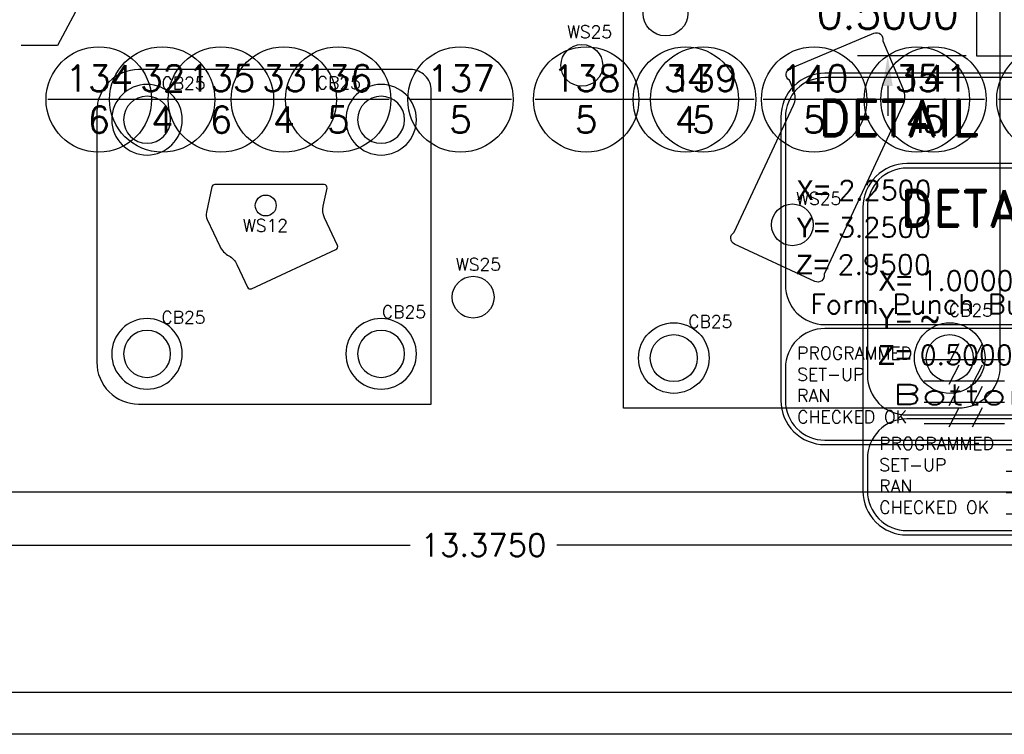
# Model space of a CAD drawing. Header units: inches. Extents: x -77 to 299, y -110 to 144.
# Tile 127 of 256: x 8.72 to 14.61, y -50.15 to -45.88. Entities that reach past the tile are written whole.
import ezdxf
from ezdxf.enums import TextEntityAlignment as Align

# ---------------------------------------------------------------- set-up
doc = ezdxf.new("R2010")
doc.units = ezdxf.units.IN
doc.header["$MEASUREMENT"] = 0
doc.layers.get('DEFPOINTS').update_dxf_attribs({"color": 8})
for name, color, linetype in [('DSS-M-BA', 74, 'Continuous'), ('DSS-M-S', 53, 'Continuous'), ('DST-M-BA', 74, 'Continuous'), ('DST-M-S', 53, 'Continuous'), ('SVA-M-S', 8, 'Continuous'), ('SVB-M-S', 8, 'Continuous'), ('SVD-M-D', 42, 'Continuous'), ('SVD-M-D2', 42, 'Continuous'), ('SVD-M-S', 8, 'Continuous'), ('SVE-M-M', 233, 'Continuous'), ('SVE-M-S', 8, 'Continuous'), ('SVF-M-d', 42, 'Continuous'), ('SVF-M-M', 233, 'Continuous'), ('SVF-M-S', 8, 'Continuous')]:
    doc.layers.add(name, color=color, linetype=linetype)
doc.styles.add('DIEMAKER', font='SIMPLEX.shx')
doc.styles.add('MONOTXT', font='MONOTXT')
doc.styles.add('R', font='ROMAND.SHX')
doc.styles.get("Standard").update_dxf_attribs({"font": 'txt.shx'})
doc.dimstyles.get("Standard").update_dxf_attribs({"dimtxt": 0.18, "dimasz": 0.18, "dimexe": 0.18, "dimexo": 0.0625, "dimgap": 0.09, "dimtad": 0, "dimtih": 1, "dimtoh": 1, "dimdec": 4, "dimzin": 0, "dimdsep": 46, "dimtxsty": 'Standard', "dimcen": 0.09, "dimadec": 0, "dimazin": 0, "dimtfac": 1, "dimtdec": 4, "dimtofl": 0, "dimtmove": 0, "dimatfit": 3, "dimfxl": 0, "dimtolj": 1, "dimtzin": 0, "dimarcsym": 0})
doc.dimstyles.new('STANDARD$0', dxfattribs={"dimtxt": 0.156, "dimasz": 0.18, "dimexe": 0.18, "dimexo": 0.0625, "dimgap": 0.07, "dimtad": 0, "dimtih": 1, "dimtoh": 1, "dimdec": 4, "dimzin": 4, "dimdsep": 46, "dimtxsty": 'Standard', "dimcen": 0.09, "dimclrd": 2, "dimclre": 2, "dimclrt": 2, "dimadec": 4, "dimazin": 0, "dimtfac": 1, "dimtdec": 4, "dimtofl": 0, "dimtmove": 0, "dimatfit": 3, "dimfxl": 0, "dimtolj": 1, "dimtzin": 0, "dimarcsym": 0})

# ---------------------------------------------------------------- blocks, each defined once
blk = doc.blocks.new('*D973')
at = {"layer": 'DEFPOINTS', "color": 0}
for p in [(14.4417, -45.5946), (13.91, -46.0946), (14.4417, -46.0946)]:
    blk.add_point(p, dxfattribs=at)
at = {"layer": 'SVF-M-d', "color": 0, "lineweight": -2}
for p, q in [((13.91, -45.4146), (13.91, -45.2346)), ((14.3792, -45.5946), (13.73, -45.5946)), ((14.3792, -46.0946), (13.73, -46.0946)), ((13.91, -46.2746), (13.91, -46.4546))]:
    blk.add_line(p, q, dxfattribs=at)
at = {"layer": 'SVF-M-d', "color": 0}
for points in [[(13.88, -45.4146), (13.94, -45.4146), (13.91, -45.5946)], [(13.88, -46.2746), (13.94, -46.2746), (13.91, -46.0946)]]:
    blk.add_solid(points, dxfattribs=at)
at = {"layer": 'SVF-M-d', "color": 0, "insert": (13.91, -45.8446), "char_height": 0.18, "attachment_point": 5}
blk.add_mtext('\\A1;0.5000', dxfattribs=at)
blk = doc.blocks.new('DMDBSPLT')
blk.add_line((0.4831, 0), (-0.4831, 0))
blk.add_circle((0, 0), 0.5)
for tag, p in [('DET#', (0.0048, 0.077)), ('SHT#', (0.0007, -0.3175))]:
    blk.add_attdef(tag, text='', height=0.25).set_placement(p, align=Align.CENTER)
at = {"flags": 1}
for tag, p in [('XDIM', (0.8518, 0.1)), ('YDIM', (2.7624, 0.1)), ('H/T', (4.3481, 0.1)), ('MATL', (0.5618, -0.3997)), ('ZDIM', (2.1539, -0.4)), ('DE#1', (0, -0.9)), ('DE#2', (0, -1.3)), ('DE#3', (0, -1.7))]:
    blk.add_attdef(tag, p, '', height=0.25, dxfattribs=at)
blk.add_attdef('QTY#', text='', height=0.25, dxfattribs=at).set_placement((4.2967, -0.4), align=Align.RIGHT)
blk = doc.blocks.new('DMDT001')
for p, q in [((0.7257, 0.1211), (1.2132, 0.1211)), ((-0.6188, -1.8033), (0.1437, -1.8033)), ((0.295, -1.8033), (1.4368, -1.8033)), ((-0.6188, -2.0057), (0.1437, -2.0057)), ((0.295, -2.0057), (1.4368, -2.0057)), ((-0.6188, -2.2081), (0.1437, -2.2081)), ((0.295, -2.2081), (1.4368, -2.2081)), ((-0.6188, -2.4105), (0.1437, -2.4105)), ((0.295, -2.4105), (1.4368, -2.4105))]:
    blk.add_line(p, q)
for points in [[(-1.5618, -2.6113), (1.2132, -2.6113, 0.414214), (1.6302, -2.1943), (1.6302, 0.4961, 0.414214), (1.2132, 0.9131), (-1.5618, 0.9131, 0.414214), (-1.9788, 0.4961), (-1.9788, -2.1943, 0.414214)], [(-1.5618, -1.4726), (1.2132, -1.4726, 0.414214), (1.5882, -1.0976), (1.5882, 0.4961, 0.414214), (1.2132, 0.8711), (-1.5618, 0.8711, 0.414214), (-1.9368, 0.4961), (-1.9368, -1.0976, 0.414214)], [(-1.5618, -2.5693), (1.2132, -2.5693, 0.414214), (1.5882, -2.1943), (1.5882, -1.8851, 0.414214), (1.2132, -1.5101), (-1.5618, -1.5101, 0.414214), (-1.9368, -1.8851), (-1.9368, -2.1943, 0.414214)]]:
    blk.add_lwpolyline(points, format="xyb", close=True)
for centre, start, end in [((0.7257, 0.4961), 90, 270), ((1.2132, 0.4961), 270, 90)]:
    blk.add_arc(centre, 0.375, start, end)
at = {"color": 42}
for s, height, style, p in [('DETAIL', 0.34395, 'R', (-1.6251, 0.3158)), ('X=', 0.1875, 'MONOTXT', (-1.8306, -0.2918)), ('Y=', 0.1875, 'MONOTXT', (-1.8339, -0.6443)), ('Z=', 0.1875, 'MONOTXT', (-1.8372, -0.9969)), ('REQ', 0.1875, 'MONOTXT', (0.9986, -0.9969)), ('PROGRAMMED', 0.12, 'DIEMAKER', (-1.8247, -1.8035)), ('SET-UP', 0.12, 'DIEMAKER', (-1.8247, -2.0053)), ('RAN', 0.12, 'DIEMAKER', (-1.8247, -2.2071)), ('CHECKED OK', 0.12, 'DIEMAKER', (-1.8247, -2.4089))]:
    blk.add_text(s, height=height, dxfattribs=dict(at, style=style)).set_placement(p)
for p in [(-0.3953, -1.799), (-0.3953, -2.0014), (-0.3953, -2.2038), (-0.3953, -2.4062)]:
    blk.add_text('/ /', height=0.12107).set_placement(p)
at = {"color": 42, "style": 'R', "width": 0.571895}
blk.add_attdef('DET#', text='', height=0.45, dxfattribs=at).set_placement((0.5139, 0.282), (1.4514, 0.282), align=Align.FIT)
at = {"color": 42, "style": 'DIEMAKER'}
for tag, p in [('XDIM', (-1.4342, -0.2918)), ('YDIM', (-1.4375, -0.6443)), ('ZDIM', (-1.4408, -0.9969))]:
    blk.add_attdef(tag, p, '', height=0.1875, dxfattribs=at)
for tag, p in [('MATL', (1.513, -0.2918)), ('H/T', (1.4952, -0.6443)), ('QTY#', (0.8173, -0.9969))]:
    blk.add_attdef(tag, text='', height=0.1875, dxfattribs=at).set_placement(p, align=Align.RIGHT)
at = {"color": 42, "style": 'DIEMAKER', "width": 5.370504, "flags": 4}
blk.add_attdef('DE#1', text='', height=0.1875, dxfattribs=at).set_placement((-1.6994, -1.3715), (1.3694, -1.3715), align=Align.FIT)
at = {"color": 42, "style": 'DIEMAKER', "flags": 5}
for tag, p in [('DE#2', (-1.8615, -2.8611)), ('DE#3', (-1.8533, -3.1611))]:
    blk.add_attdef(tag, p, '', height=0.1875, dxfattribs=at)
blk = doc.blocks.new('dm108774')
at = {"layer": 'SVD-M-S'}
blk.add_circle((0, 0), 0.134, dxfattribs=at)
blk = doc.blocks.new('dm108773')
at = {"layer": 'SVD-M-S'}
for radius in [0.211, 0.1405]:
    blk.add_circle((0, 0), radius, dxfattribs=at)
blk = doc.blocks.new('dm108516')
at = {"layer": 'SVD-M-S'}
blk.add_circle((0, 0), 0.125, dxfattribs=at)
blk = doc.blocks.new('dm108664')
at = {"layer": 'SVD-M-S'}
blk.add_circle((0, 0), 0.0625, dxfattribs=at)
blk = doc.blocks.new('dmdl01')
at = {"style": 'DIEMAKER'}
blk.add_attdef('PTID', text='', height=1, dxfattribs=at).set_placement((0, 0), align=Align.MIDDLE)
at = {"style": 'DIEMAKER', "flags": 1}
for tag, p in [('ENTTYP', (0, -1.523)), ('PTDESC', (0, -3.045))]:
    blk.add_attdef(tag, text='', height=1, dxfattribs=at).set_placement(p, align=Align.MIDDLE)
blk = doc.blocks.new('*D2629')
at = {"layer": 'DEFPOINTS', "color": 0}
for p in [(4.806, -48.7021), (18.181, -48.7021), (4.806, -49.0202)]:
    blk.add_point(p, dxfattribs=at)
at = {"layer": 'SVD-M-D', "color": 0, "lineweight": -2}
for p, q in [((4.806, -48.749), (4.806, -49.1552)), ((18.181, -48.749), (18.181, -49.1552)), ((4.941, -49.0202), (11.0547, -49.0202)), ((18.046, -49.0202), (11.9322, -49.0202))]:
    blk.add_line(p, q, dxfattribs=at)
at = {"layer": 'SVD-M-D', "color": 0}
for points in [[(4.941, -48.9977), (4.941, -49.0427), (4.806, -49.0202)], [(18.046, -48.9977), (18.046, -49.0427), (18.181, -49.0202)]]:
    blk.add_solid(points, dxfattribs=at)
at = {"layer": 'SVD-M-D', "color": 0, "insert": (11.4935, -49.0202), "char_height": 0.135, "attachment_point": 5}
blk.add_mtext('\\A1;13.3750', dxfattribs=at)

msp = doc.modelspace()

# ---------------------------------------------------------------- linework, layer by layer
at = {"layer": 'DSS-M-BA'}
for points in [[(9.73137, -32.84017, 0, 0.0567, 0), (9.70586, -33.21731, 0, 0, 0.0272167), (9.55796, -46.04167, 0, 0, 0.0272167)], [(12.16719, -34.69482, 0, 0.0567, 0), (12.06875, -35.05972, 0, 0, 0.1516355), (12.59313, -46.06126, 0, 0, 0.1516355)], [(10.42038, -35.36388, 0, 0.0567, 0), (10.35391, -35.73597, 0, 0, 0.0806193), (10.25057, -46.04518, 0, 0, 0.0806193)], [(14.07172, -35.39605, 0, 0.0567, 0), (14.0038, -35.76787, 0, 0, 0.0884404), (14.02656, -46.04669, 0, 0, 0.0884404)]]:
    msp.add_lwpolyline(points, format="xyseb", dxfattribs=at)
at = {"layer": 'DSS-M-S', "color": 7}
for points in [[(-7.73176, -16.27682), (39.76824, -16.27682), (39.76824, -50.15183), (-7.73176, -50.15183)], [(-7.48176, -49.90183), (-7.48176, -16.52682), (39.51824, -16.52682), (39.51824, -49.90183)]]:
    msp.add_lwpolyline(points, close=True, dxfattribs=at)
at = {"layer": 'DST-M-BA'}
for points in [[(10.54833, -31.93675, 0, 0.0567, 0), (10.47344, -32.30723, 0, 0, 0.1255157), (11.25851, -46.05662, 0, 0, 0.1255157)], [(10.13768, -32.83551, 0, 0.0567, 0), (10.07993, -33.20905, 0, 0, 0.0926791), (10.55334, -46.04939, 0, 0, 0.0926791)], [(9.94888, -33.42625, 0, 0.0567, 0), (9.87678, -33.79729, 0, 0, 0.0928596), (9.86386, -46.04697, 0, 0, 0.0928596)], [(12.92293, -33.48488, 0, 0.0567, 0), (12.89123, -33.86154, 0, 0, 0.0617137), (13.41712, -46.04588, 0, 0, 0.0617137)], [(12.28514, -34.31158, 0, 0.0567, 0), (12.26472, -34.68902, 0, 0, 0.047398), (12.76276, -46.04449, 0, 0, 0.047398)], [(10.37231, -34.87278, 0, 0.0567, 0), (10.33411, -35.24881, 0, 0, 0.1226988), (11.98345, -46.06654, 0, 0, 0.1226988)], [(9.50812, -34.95842, 0, 0.0567, 0), (9.42612, -35.3274, 0, 0, 0.0930353), (9.14072, -46.04561, 0, 0, 0.0930353)], [(14.18413, -43.05928, 0, 0.0567, 0), (14.055, -43.41337, 0, 0, 0.1578524), (14.07428, -46.06181, 0, 0, 0.1578524)]]:
    msp.add_lwpolyline(points, format="xyseb", dxfattribs=at)
at = {"layer": 'DST-M-S', "color": 7}
for points in [[(-7.73176, -16.27682), (39.76824, -16.27682), (39.76824, -50.15183), (-7.73176, -50.15183)], [(-7.48176, -49.90183), (-7.48176, -16.52682), (39.51824, -16.52682), (39.51824, -49.90183)]]:
    msp.add_lwpolyline(points, close=True, dxfattribs=at)
at = {"layer": 'SVA-M-S', "color": 7}
for points in [[(-7.73176, -16.27682), (39.76824, -16.27682), (39.76824, -50.15183), (-7.73176, -50.15183)], [(-7.48176, -49.90183), (-7.48176, -16.52682), (39.51824, -16.52682), (39.51824, -49.90183)]]:
    msp.add_lwpolyline(points, close=True, dxfattribs=at)
at = {"layer": 'SVB-M-S', "color": 7}
for points in [[(-7.73176, -16.27682), (39.76824, -16.27682), (39.76824, -50.15183), (-7.73176, -50.15183)], [(-7.48176, -49.90183), (-7.48176, -16.52682), (39.51824, -16.52682), (39.51824, -49.90183)]]:
    msp.add_lwpolyline(points, close=True, dxfattribs=at)
at = {"layer": 'SVD-M-S', "color": 7}
for points in [[(-7.73176, -16.27682), (39.76824, -16.27682), (39.76824, -50.15183), (-7.73176, -50.15183)], [(-7.48176, -49.90183), (-7.48176, -16.52682), (39.51824, -16.52682), (39.51824, -49.90183)]]:
    msp.add_lwpolyline(points, close=True, dxfattribs=at)
at = {"layer": 'SVD-M-S', "color": 1}
msp.add_lwpolyline([(4.80598, -48.70215), (18.18098, -48.70215), (18.18098, -40.70215), (4.80598, -40.70215)], close=True, dxfattribs=at)
at = {"layer": 'SVD-M-S'}
for points in [[(12.58098, -45.20215), (14.33098, -45.20215, -0.4142136), (14.58098, -45.45215), (14.58098, -47.95215, -0.4142136), (14.33098, -48.20215), (12.33098, -48.20215), (12.33098, -45.45215, -0.4142136)], [(13.34809, -46.30164), (13.32268, -46.24139, 0.1596692), (13.32186, -46.24045, -0.6145258), (13.32674, -46.17058), (13.82729, -45.95953, -0.6145258), (13.88071, -46.0048, 0.1596692), (13.88082, -46.00605), (14.00097, -46.29101, -0.2119316), (13.99906, -46.3933), (13.52978, -47.39969, 0.1596692), (13.52963, -47.40092, -0.6145258), (13.47455, -47.44418), (12.99422, -47.2202, -0.6145258), (12.99195, -47.1502, 0.1596692), (12.9928, -47.14929), (13.34642, -46.39096, 0.2119316)], [(9.43098, -48.17715), (11.18098, -48.17715), (11.18098, -46.30215, 0.4142136), (11.05598, -46.17715), (9.43098, -46.17715, 0.4142136), (9.18098, -46.42715), (9.18098, -47.92715, 0.4142136)], [(9.84117, -47.07314), (9.91594, -47.23347, 0.1622777), (9.97077, -47.29139, -0.1622777), (10.01865, -47.34196), (10.08249, -47.47885, 0.4142136), (10.10641, -47.48756), (10.61075, -47.25238, 0.4142136), (10.61946, -47.22846), (10.5423, -47.06299, -0.1632503), (10.53442, -46.9934), (10.55725, -46.88682, 0.4774419), (10.53965, -46.86505), (9.88641, -46.86505, 0.3536911), (9.86881, -46.87928), (9.83637, -47.03076, 0.1632503)]]:
    msp.add_lwpolyline(points, format="xyb", close=True, dxfattribs=at)
at = {"layer": 'SVE-M-S', "color": 7}
for points in [[(-7.73176, -16.27682), (39.76824, -16.27682), (39.76824, -50.15183), (-7.73176, -50.15183)], [(-7.48176, -49.90183), (-7.48176, -16.52682), (39.51824, -16.52682), (39.51824, -49.90183)]]:
    msp.add_lwpolyline(points, close=True, dxfattribs=at)
at = {"layer": 'SVF-M-S', "color": 7}
for points in [[(-7.73176, -16.27682), (39.76824, -16.27682), (39.76824, -50.15183), (-7.73176, -50.15183)], [(-7.48176, -49.90183), (-7.48176, -16.52682), (39.51824, -16.52682), (39.51824, -49.90183)]]:
    msp.add_lwpolyline(points, close=True, dxfattribs=at)
at = {"layer": 'SVF-M-S'}
msp.add_lwpolyline([(14.44171, -46.09462), (15.44171, -46.09462), (15.44171, -45.59462), (14.44171, -45.59462)], close=True, dxfattribs=at)

# ---------------------------------------------------------------- block references
for name, p in [('dm108774', (12.58098, -45.84131)), ('dm108516', (12.08098, -46.15215)), ('dm108664', (10.1907, -46.99005)), ('dm108516', (13.34004, -47.10561)), ('dm108516', (11.43098, -47.53798)), ('dm108773', (12.63098, -47.90215)), ('dm108773', (14.28098, -47.90215))]:
    msp.add_blockref(name, p)
at = {"xscale": -1, "rotation": 180}
for p in [(9.48098, -46.47715), (10.88098, -46.47715), (9.48098, -47.87715), (10.88098, -47.87715)]:
    msp.add_blockref('dm108773', p, dxfattribs=at)
at = {"layer": 'DSS-M-BA', "xscale": 0.63, "yscale": 0.63, "zscale": 0.63}
for p, values in [((9.57188, -46.35636), {'DET#': '32', 'SHT#': '4'}), ((10.29944, -46.35636), {'DET#': '33', 'SHT#': '4'}), ((12.70322, -46.35636), {'DET#': '34', 'SHT#': '4'}), ((14.08419, -46.35636), {'DET#': '35', 'SHT#': '4'})]:
    msp.add_blockref('DMDBSPLT', p, dxfattribs=at).add_auto_attribs(values)
at = {"layer": 'DST-M-BA', "xscale": 0.63, "yscale": 0.63, "zscale": 0.63}
for p, values in [((9.19225, -46.35636), {'DET#': '134', 'SHT#': '6'}), ((9.92299, -46.35636), {'DET#': '135', 'SHT#': '6'}), ((10.62398, -46.35636), {'DET#': '136', 'SHT#': '5'}), ((11.35532, -46.35636), {'DET#': '137', 'SHT#': '5'}), ((12.10682, -46.35636), {'DET#': '138', 'SHT#': '5'}), ((12.80708, -46.35636), {'DET#': '139', 'SHT#': '5'}), ((13.47028, -46.35636), {'DET#': '140', 'SHT#': '5'}), ((14.18413, -46.35636), {'DET#': '141', 'SHT#': '5'}), ((14.87698, -46.35636), {'DET#': '142', 'SHT#': '5'})]:
    msp.add_blockref('DMDBSPLT', p, dxfattribs=at).add_auto_attribs(values)
at = {"layer": 'SVD-M-D2'}
ref = msp.add_blockref('dmdl01', (11.96986, -46.1087), dxfattribs=dict(at, xscale=0.075, yscale=0.075, zscale=0.075))
ref.add_attrib('PTID', 'WS25', dxfattribs={"layer": '0', "height": 0.075, "style": 'DIEMAKER'}).set_placement((12.12719, -45.95137), align=Align.MIDDLE)
ref = msp.add_blockref('dmdl01', (9.48098, -46.47715), dxfattribs=dict(at, xscale=0.075, yscale=0.075, zscale=0.075))
ref.add_attrib('PTID', 'CB25', dxfattribs={"layer": '0', "height": 0.075, "style": 'DIEMAKER'}).set_placement((9.69912, -46.25901), align=Align.MIDDLE)
ref = msp.add_blockref('dmdl01', (10.40994, -46.47413), dxfattribs=dict(at, xscale=0.075, yscale=0.075, zscale=0.075))
ref.add_attrib('PTID', 'CB25', dxfattribs={"layer": '0', "height": 0.075, "style": 'DIEMAKER'}).set_placement((10.62808, -46.25599), align=Align.MIDDLE)
ref = msp.add_blockref('dmdl01', (13.34004, -47.10561), dxfattribs=dict(at, xscale=0.075, yscale=0.075, zscale=0.075))
ref.add_attrib('PTID', 'WS25', dxfattribs={"layer": '0', "height": 0.075, "style": 'DIEMAKER'}).set_placement((13.49737, -46.94828), align=Align.MIDDLE)
ref = msp.add_blockref('dmdl01', (10.07596, -47.2224), dxfattribs=dict(at, xscale=0.075, yscale=0.075, zscale=0.075))
ref.add_attrib('PTID', 'WS12', dxfattribs={"layer": '0', "height": 0.075, "style": 'DIEMAKER'}).set_placement((10.18909, -47.10926), align=Align.MIDDLE)
ref = msp.add_blockref('dmdl01', (11.30537, -47.49936), dxfattribs=dict(at, xscale=0.075, yscale=0.075, zscale=0.075))
ref.add_attrib('PTID', 'WS25', dxfattribs={"layer": '0', "height": 0.075, "style": 'DIEMAKER'}).set_placement((11.4627, -47.34203), align=Align.MIDDLE)
ref = msp.add_blockref('dmdl01', (14.18918, -47.83456), dxfattribs=dict(at, xscale=0.075, yscale=0.075, zscale=0.075))
ref.add_attrib('PTID', 'CB25', dxfattribs={"layer": '0', "height": 0.075, "style": 'DIEMAKER'}).set_placement((14.40733, -47.61642), align=Align.MIDDLE)
ref = msp.add_blockref('dmdl01', (9.48098, -47.87715), dxfattribs=dict(at, xscale=0.075, yscale=0.075, zscale=0.075))
ref.add_attrib('PTID', 'CB25', dxfattribs={"layer": '0', "height": 0.075, "style": 'DIEMAKER'}).set_placement((9.69912, -47.65901), align=Align.MIDDLE)
ref = msp.add_blockref('dmdl01', (10.79945, -47.84396), dxfattribs=dict(at, xscale=0.075, yscale=0.075, zscale=0.075))
ref.add_attrib('PTID', 'CB25', dxfattribs={"layer": '0', "height": 0.075, "style": 'DIEMAKER'}).set_placement((11.01759, -47.62581), align=Align.MIDDLE)
ref = msp.add_blockref('dmdl01', (12.63098, -47.90215), dxfattribs=dict(at, xscale=0.075, yscale=0.075, zscale=0.075))
ref.add_attrib('PTID', 'CB25', dxfattribs={"layer": '0', "height": 0.075, "style": 'DIEMAKER'}).set_placement((12.84912, -47.68401), align=Align.MIDDLE)
at = {"layer": 'SVE-M-M'}
ref = msp.add_blockref('DMDT001', (14.51821, -46.77422), dxfattribs=dict(at, xscale=0.63, yscale=0.63, zscale=0.63))
ref.add_attrib('DET#', '149', dxfattribs={"layer": '0', "color": 42, "height": 0.2835, "style": 'R', "width": 0.78125}).set_placement((14.84193, -46.59653), (15.43256, -46.59653), align=Align.FIT)
ref.add_attrib('XDIM', '2.2500', (13.61466, -46.95807), dxfattribs={"layer": '0', "color": 42, "height": 0.118125, "style": 'DIEMAKER'})
ref.add_attrib('YDIM', '3.2500', (13.61258, -47.18016), dxfattribs={"layer": '0', "color": 42, "height": 0.118125, "style": 'DIEMAKER'})
ref.add_attrib('ZDIM', '2.9500', (13.61049, -47.40224), dxfattribs={"layer": '0', "color": 42, "height": 0.118125, "style": 'DIEMAKER'})
ref.add_attrib('MATL', 'D-2', dxfattribs={"layer": '0', "color": 42, "height": 0.118125, "style": 'DIEMAKER'}).set_placement((15.4714, -46.95807), align=Align.RIGHT)
ref.add_attrib('H/T', '60/62', dxfattribs={"layer": '0', "color": 42, "height": 0.118125, "style": 'DIEMAKER'}).set_placement((15.46017, -47.18016), align=Align.RIGHT)
ref.add_attrib('QTY#', '1', dxfattribs={"layer": '0', "color": 42, "height": 0.11812, "style": 'DIEMAKER'}).set_placement((15.03311, -47.40224), align=Align.RIGHT)
ref.add_attrib('DE#1', 'Form Punch Burn Block', dxfattribs={"layer": '0', "color": 42, "height": 0.118125, "style": 'DIEMAKER', "width": 0.89977, "flags": 4}).set_placement((13.44757, -47.63826), (15.38095, -47.63826), align=Align.FIT)
at = {"layer": 'SVF-M-M'}
ref = msp.add_blockref('DMDT001', (15.00887, -47.31481), dxfattribs=dict(at, xscale=0.63, yscale=0.63, zscale=0.63))
ref.add_attrib('DET#', '108', dxfattribs={"layer": '0', "color": 42, "height": 0.2835, "style": 'R', "width": 0.767544}).set_placement((15.3326, -47.13712), (15.92323, -47.13712), align=Align.FIT)
ref.add_attrib('XDIM', '1.0000 diameter', (14.10533, -47.49867), dxfattribs={"layer": '0', "color": 42, "height": 0.118125, "style": 'DIEMAKER'})
ref.add_attrib('YDIM', '~', (14.10324, -47.72075), dxfattribs={"layer": '0', "color": 42, "height": 0.11812, "style": 'DIEMAKER'})
ref.add_attrib('ZDIM', '0.5000', (14.10115, -47.94283), dxfattribs={"layer": '0', "color": 42, "height": 0.118125, "style": 'DIEMAKER'})
ref.add_attrib('MATL', 'A-2', dxfattribs={"layer": '0', "color": 42, "height": 0.118125, "style": 'DIEMAKER'}).set_placement((15.96206, -47.49867), align=Align.RIGHT)
ref.add_attrib('H/T', 'Soft', dxfattribs={"layer": '0', "color": 42, "height": 0.118125, "style": 'DIEMAKER'}).set_placement((15.95083, -47.72075), align=Align.RIGHT)
ref.add_attrib('QTY#', '3', dxfattribs={"layer": '0', "color": 42, "height": 0.11812, "style": 'DIEMAKER'}).set_placement((15.52377, -47.94283), align=Align.RIGHT)
ref.add_attrib('DE#1', 'Bottoming Pad', dxfattribs={"layer": '0', "color": 42, "height": 0.118125, "style": 'DIEMAKER', "width": 1.468856, "flags": 4}).set_placement((13.93824, -48.17885), (15.87162, -48.17885), align=Align.FIT)

# ---------------------------------------------------------------- dimensions: what is measured, and where the dimension line sits
at = {"layer": 'SVD-M-D'}
dim = msp.add_linear_dim(base=(4.80598, -49.02019), p1=(18.18098, -48.70215), p2=(4.80598, -48.70215), dimstyle='STANDARD$0', override={"dimscale": 0.75, "dimtxt": 0.18, "dimgap": 0.09, "dimzin": 0, "dimclrd": 0, "dimclre": 0, "dimclrt": 0, "dimadec": 0}, dxfattribs=at)
dim.commit()
dim.dimension.update_dxf_attribs({"geometry": '*D2629', "text_midpoint": (11.49348, -49.02019)})
at = {"layer": 'SVF-M-d'}
dim = msp.add_linear_dim(base=(13.90996, -46.09462), p1=(14.44171, -45.59462), p2=(14.44171, -46.09462), angle=90, dimstyle='STANDARD$0', override={"dimtxt": 0.18, "dimgap": 0.09, "dimzin": 0, "dimclrd": 0, "dimclre": 0, "dimclrt": 0, "dimadec": 0}, dxfattribs=at)
dim.commit()
dim.dimension.update_dxf_attribs({"geometry": '*D973', "text_midpoint": (13.90996, -45.84462), "dimtype": 160})

# ---------------------------------------------------------------- leaders
at = {"layer": 'SVD-M-D', "annotation_type": 0, "has_hookline": 1, "hookline_direction": 1, "text_width": 0.555}
msp.add_leader([(9.63432, -44.74263), (8.94631, -46.03233), (8.72789, -46.03233)], dimstyle='Standard', override={"dimscale": 0.5, "dimfxl": 0.1}, dxfattribs=at)

doc.saveas('drawing.dxf')
